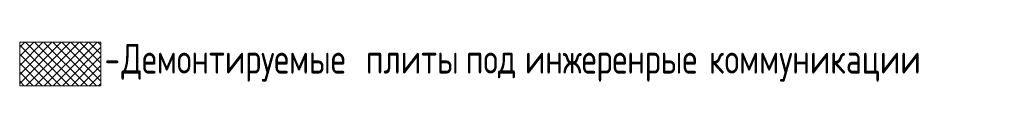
# Model space of a CAD drawing. Header units: millimetres. Extents: x -7161 to 110176, y -144197 to 47288.
# Tile 28 of 28: x 69333 to 92468, y 2569 to 3598. Entities that reach past the tile are written whole.
import ezdxf

# ---------------------------------------------------------------- set-up
doc = ezdxf.new("R2010")
doc.units = ezdxf.units.MM
for name, color, linetype, lineweight in [('A-DETL-____-THIN', 151, 'Continuous', 18), ('A-DETL-GENF-OTLN', 92, 'Continuous', 18), ('G-____-____-TEXT', 231, 'Continuous', 9)]:
    doc.layers.add(name, color=color, linetype=linetype, lineweight=lineweight)
doc.styles.add('GOST Common_1', font='GOST_Common.ttf', dxfattribs={"width": 0.8, "height": 700})

msp = doc.modelspace()

# ---------------------------------------------------------------- hatches: boundary and pattern name
at = {"layer": 'A-DETL-GENF-OTLN', "lineweight": 9}
h = msp.add_hatch(dxfattribs=at)
h.set_pattern_fill('FP_4', color=240, style=0, pattern_type=2)
h.set_pattern_definition([(45, (67978.47, 0), (-106.066, 106.066), []), (135, (67978.47, 0), (-106.066, -106.066), [])])
h.paths.add_polyline_path([(71242, 2569), (71242, 3598), (69333, 3598), (69333, 2569)])

# ---------------------------------------------------------------- linework, layer by layer
at = {"layer": 'A-DETL-____-THIN'}
for p, q in [((71242, 3598), (69333, 3598)), ((69333, 3598), (69333, 2569)), ((71242, 2569), (71242, 3598)), ((69333, 2569), (71242, 2569))]:
    msp.add_line(p, q, dxfattribs=at)

# ---------------------------------------------------------------- texts
at = {"layer": 'G-____-____-TEXT', "color": 7, "char_height": 700, "attachment_point": 1, "style": 'GOST Common_1'}
for s, insert, width in [('\\fGOST Common|b0|i0|c204|p34|;\\W.8;-', (71327, 3557), 481.01), ('Демонтируемые', (71724, 3557), 6721.35), ('\\fGOST Common|b0|i0|c204|p34|;\\W.8; ', (77270, 3557), 237.3), ('\\fGOST Common|b0|i0|c204|p34|;\\W.8; ', (79619, 3557), 237.3), ('\\fGOST Common|b0|i0|c204|p34|;\\W.8; ', (81006, 3557), 237.3), ('\\fGOST Common|b0|i0|c204|p34|;\\W.8; ', (85334, 3557), 237.3), ('\\fGOST Common|b0|i0|c204|p34|;\\W.8; ', (90504, 3557), 237.3), ('плиты', (77466, 3557), 2610.29), ('под', (79815, 3557), 1443.04), ('инжеренрые', (81202, 3557), 5008.94), ('коммуникации', (85530, 3557), 6028.69)]:
    msp.add_mtext(s, dxfattribs=dict(at, insert=insert, width=width))

doc.saveas('drawing.dxf')
